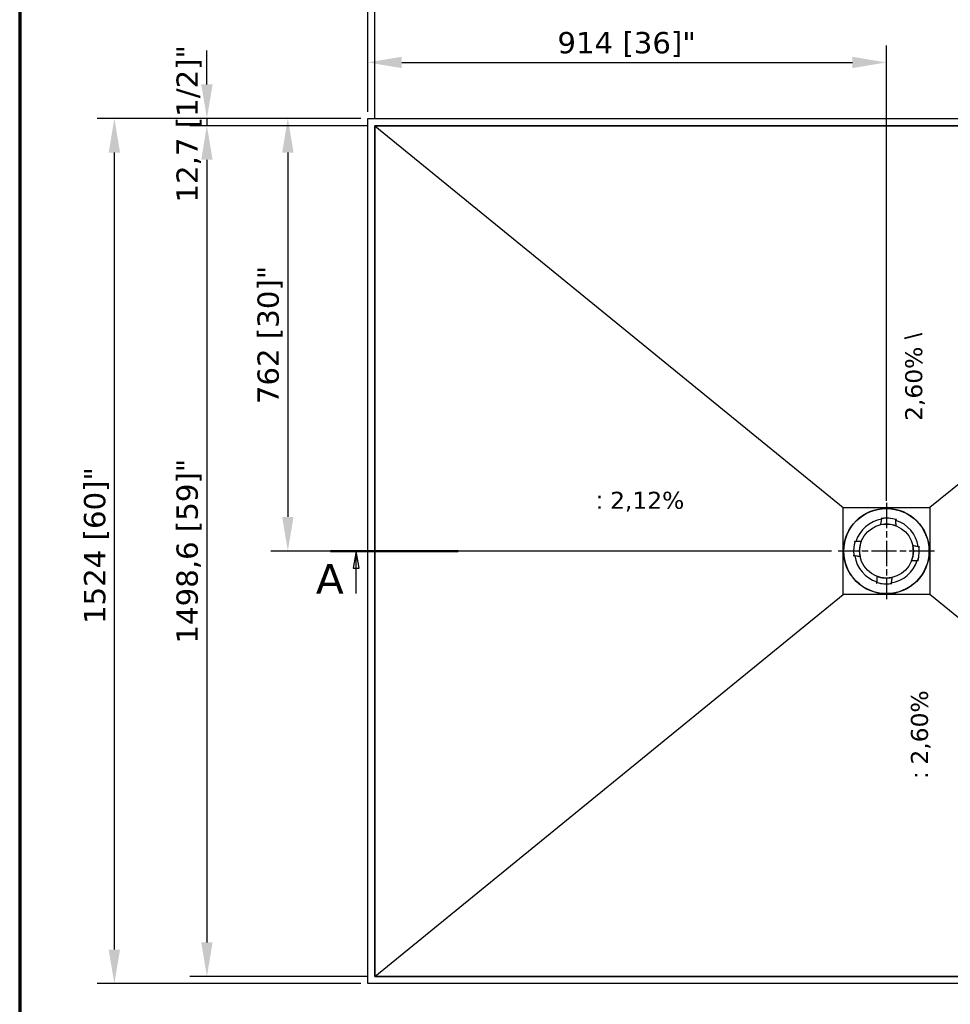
# Model space of a CAD drawing. Header units: millimetres. Extents: x -13710 to 13710, y -300 to 4365.
# Tile 5 of 16: x 300 to 1940, y 1735 to 3470. Entities that reach past the tile are written whole.
import ezdxf

# ---------------------------------------------------------------- set-up
doc = ezdxf.new("R2010")
doc.units = ezdxf.units.MM
doc.header["$LTSCALE"] = 15
doc.linetypes.add('CHAIN', pattern=[0.3543, 0.2362, -0.0295, 0.0591, -0.0295])
doc.layers.get('0').update_dxf_attribs({"lineweight": 25})
for name, color, linetype, lineweight in [('_Sichtbarkanten', 7, 'Continuous', 25), ('Bemaßung (ISO)', 7, 'Continuous', 25), ('Mittelpunktmarkierung (ISO)', 7, 'Continuous', 25), ('Rahmen (ISO)', 7, 'Continuous', 70), ('Schnittlinie (ISO)', 7, 'CHAIN', 25), ('Symbol (ISO)', 7, 'Continuous', 25)]:
    doc.layers.add(name, color=color, linetype=linetype, lineweight=lineweight)
doc.styles.add('Bezeichnungstext (DIN)', font='verdana.ttf')
doc.styles.add('Notiztext (ISO)', font='verdana.ttf')
doc.styles.add('Pfeiltext', font='verdana.ttf')
doc.dimstyles.new('wedi A-Kon_F&E', dxfattribs={"dimscale": 15, "dimtxt": 2.5, "dimasz": 4, "dimexe": 2, "dimexo": 0.8, "dimgap": 0.3, "dimtad": 1, "dimdec": 1, "dimrnd": 1e-08, "dimtxsty": 'Notiztext (ISO)', "dimcen": 0.09, "dimclrd": 7, "dimclre": 7, "dimclrt": 256, "dimadec": 0, "dimazin": 2, "dimtfac": 0.6, "dimtmove": 0, "dimatfit": 3, "dimfxl": 1, "dimtolj": 1, "dimlwd": -1, "dimlwe": -1, "dimarcsym": 0})

# ---------------------------------------------------------------- blocks, each defined once
blk = doc.blocks.new('Ränder wedi_Zeichnungsrahmen')
at = {"layer": 'Rahmen (ISO)'}
blk.add_line((20, 291), (20, 6), dxfattribs=at)
blk = doc.blocks.new('2DTransSchnitt0')
at = {"layer": 'Schnittlinie (ISO)', "linetype": 'Continuous', "lineweight": 50}
blk.add_line((56.52, 168.91), (71.52, 168.91), dxfattribs=at)
at = {"layer": 'Schnittlinie (ISO)', "linetype": 'Continuous'}
for p, q in [((59.52, 168.91), (59.17, 166.91)), ((59.52, 166.91), (59.52, 168.91)), ((59.87, 166.91), (59.52, 168.91)), ((59.17, 166.91), (59.87, 166.91)), ((59.52, 163.91), (59.52, 166.91))]:
    blk.add_line(p, q, dxfattribs=at)
at = {"layer": 'Schnittlinie (ISO)', "linetype": 'Continuous', "flags": 128}
blk.add_lwpolyline([(59.87, 166.91), (59.52, 168.91), (59.17, 166.91), (59.87, 166.91)], dxfattribs=at)
at = {"layer": 'Schnittlinie (ISO)'}
blk.add_solid([(59.87, 166.91), (59.52, 168.91), (59.17, 166.91), (59.87, 166.91)], dxfattribs=at)
at = {"layer": 'Schnittlinie (ISO)', "insert": (54.79, 163.91), "char_height": 3.5, "attachment_point": 7, "style": 'Bezeichnungstext (DIN)'}
blk.add_mtext('A', dxfattribs=at)
blk = doc.blocks.new('*D28')
at = {"layer": 'Bemaßung (ISO)', "color": 7, "transparency": 16777216}
for p, q in [((901.2, 3295.7), (436.8, 3295.7)), ((466.8, 1831.7), (466.8, 3235.7)), ((901.2, 1771.7), (436.8, 1771.7))]:
    blk.add_line(p, q, dxfattribs=at)
for points in [[(456.8, 3235.7), (476.8, 3235.7), (466.8, 3295.7)], [(456.8, 1831.7), (476.8, 1831.7), (466.8, 1771.7)]]:
    blk.add_solid(points, dxfattribs=at)
at = {"layer": 'Defpoints', "color": 0, "transparency": 16777216}
for p in [(466.8, 3295.7), (913.2, 3295.7), (913.2, 1771.7)]:
    blk.add_point(p, dxfattribs=at)
at = {"layer": 'Bemaßung (ISO)', "transparency": 16777216, "insert": (413.3, 2405.2), "char_height": 37.5, "attachment_point": 1, "rotation": 90, "style": 'Notiztext (ISO)'}
blk.add_mtext('\\A1;1524 [60]"', dxfattribs=at)
blk = doc.blocks.new('*D29')
at = {"layer": 'Bemaßung (ISO)', "color": 7, "transparency": 16777216}
for p, q in [((629.9, 3355.7), (629.9, 3415.7)), ((901.2, 3295.7), (599.9, 3295.7)), ((629.9, 3295.7), (629.9, 3283)), ((913.9, 3283), (599.9, 3283)), ((629.9, 3223), (629.9, 3163))]:
    blk.add_line(p, q, dxfattribs=at)
for points in [[(619.9, 3355.7), (639.9, 3355.7), (629.9, 3295.7)], [(619.9, 3223), (639.9, 3223), (629.9, 3283)]]:
    blk.add_solid(points, dxfattribs=at)
at = {"layer": 'Defpoints', "color": 0, "transparency": 16777216}
for p in [(913.2, 3295.7), (629.9, 3283), (925.9, 3283)]:
    blk.add_point(p, dxfattribs=at)
at = {"layer": 'Bemaßung (ISO)', "transparency": 16777216, "insert": (576.3, 3147.6), "char_height": 37.5, "attachment_point": 1, "rotation": 90, "style": 'Notiztext (ISO)'}
blk.add_mtext('\\A1;12,7 [1/2]"', dxfattribs=at)
blk = doc.blocks.new('*D30')
at = {"layer": 'Bemaßung (ISO)', "color": 7, "transparency": 16777216}
for p, q in [((913.9, 3283), (599.9, 3283)), ((629.9, 3223), (629.9, 1844.4)), ((913.9, 1784.4), (599.9, 1784.4))]:
    blk.add_line(p, q, dxfattribs=at)
for points in [[(619.9, 3223), (639.9, 3223), (629.9, 3283)], [(619.9, 1844.4), (639.9, 1844.4), (629.9, 1784.4)]]:
    blk.add_solid(points, dxfattribs=at)
at = {"layer": 'Defpoints', "color": 0, "transparency": 16777216}
for p in [(925.9, 3283), (629.9, 1784.4), (925.9, 1784.4)]:
    blk.add_point(p, dxfattribs=at)
at = {"layer": 'Bemaßung (ISO)', "transparency": 16777216, "insert": (576.3, 2370.8), "char_height": 37.5, "attachment_point": 1, "rotation": 90, "style": 'Notiztext (ISO)'}
blk.add_mtext('\\A1;1498,6 [59]"', dxfattribs=at)
blk = doc.blocks.new('*D31')
at = {"layer": 'Bemaßung (ISO)', "color": 7, "transparency": 16777216}
for p, q in [((913.2, 3307.7), (913.2, 3681.3)), ((2741.2, 3307.7), (2741.2, 3681.3)), ((973.2, 3651.3), (2681.2, 3651.3))]:
    blk.add_line(p, q, dxfattribs=at)
for points in [[(973.2, 3661.3), (973.2, 3641.3), (913.2, 3651.3)], [(2681.2, 3661.3), (2681.2, 3641.3), (2741.2, 3651.3)]]:
    blk.add_solid(points, dxfattribs=at)
at = {"layer": 'Defpoints', "color": 0, "transparency": 16777216}
for p in [(2741.2, 3651.3), (913.2, 3295.7), (2741.2, 3295.7)]:
    blk.add_point(p, dxfattribs=at)
at = {"layer": 'Bemaßung (ISO)', "transparency": 16777216, "insert": (1690.2, 3704.9), "char_height": 37.5, "attachment_point": 1, "style": 'Notiztext (ISO)'}
blk.add_mtext('\\A1;1828 [72]"', dxfattribs=at)
blk = doc.blocks.new('*D32')
at = {"layer": 'Bemaßung (ISO)', "color": 7, "transparency": 16777216}
for p, q in [((913.2, 3307.7), (913.2, 3543.3)), ((926, 3295), (926, 3543.3)), ((853.2, 3513.3), (793.2, 3513.3)), ((913.2, 3513.3), (926, 3513.3)), ((986, 3513.3), (1046, 3513.3))]:
    blk.add_line(p, q, dxfattribs=at)
for points in [[(853.2, 3523.3), (853.2, 3503.3), (913.2, 3513.3)], [(986, 3523.3), (986, 3503.3), (926, 3513.3)]]:
    blk.add_solid(points, dxfattribs=at)
at = {"layer": 'Defpoints', "color": 0, "transparency": 16777216}
for p in [(926, 3513.3), (913.2, 3295.7), (926, 3283)]:
    blk.add_point(p, dxfattribs=at)
at = {"layer": 'Bemaßung (ISO)', "transparency": 16777216, "insert": (777.8, 3566.9), "char_height": 37.5, "attachment_point": 1, "style": 'Notiztext (ISO)'}
blk.add_mtext('\\A1;12,7 [1/2]"', dxfattribs=at)
blk = doc.blocks.new('*D33')
at = {"layer": 'Bemaßung (ISO)', "color": 7, "transparency": 16777216}
for p, q in [((925.9, 3295), (925.9, 3543.3)), ((2728.5, 3295), (2728.5, 3543.3)), ((2668.5, 3513.3), (985.9, 3513.3))]:
    blk.add_line(p, q, dxfattribs=at)
for points in [[(985.9, 3523.3), (985.9, 3503.3), (925.9, 3513.3)], [(2668.5, 3523.3), (2668.5, 3503.3), (2728.5, 3513.3)]]:
    blk.add_solid(points, dxfattribs=at)
at = {"layer": 'Defpoints', "color": 0, "transparency": 16777216}
for p in [(925.9, 3513.3), (925.9, 3283), (2728.5, 3283)]:
    blk.add_point(p, dxfattribs=at)
at = {"layer": 'Bemaßung (ISO)', "transparency": 16777216, "insert": (1664.4, 3566.9), "char_height": 37.5, "attachment_point": 1, "style": 'Notiztext (ISO)'}
blk.add_mtext('\\A1;1802,6 [71]"', dxfattribs=at)
blk = doc.blocks.new('*D38')
at = {"layer": 'Bemaßung (ISO)', "color": 7, "transparency": 16777216}
for p, q in [((901.2, 3295.7), (742.5, 3295.7)), ((772.5, 3235.7), (772.5, 2593.7)), ((1730.2, 2533.7), (742.5, 2533.7))]:
    blk.add_line(p, q, dxfattribs=at)
for points in [[(762.5, 3235.7), (782.5, 3235.7), (772.5, 3295.7)], [(762.5, 2593.7), (782.5, 2593.7), (772.5, 2533.7)]]:
    blk.add_solid(points, dxfattribs=at)
at = {"layer": 'Defpoints', "color": 0, "transparency": 16777216}
for p in [(913.2, 3295.7), (772.5, 2533.7), (1742.2, 2533.7)]:
    blk.add_point(p, dxfattribs=at)
at = {"layer": 'Bemaßung (ISO)', "transparency": 16777216, "insert": (719, 2792.5), "char_height": 37.5, "attachment_point": 1, "rotation": 90, "style": 'Notiztext (ISO)'}
blk.add_mtext('\\A1;762 [30]"', dxfattribs=at)
blk = doc.blocks.new('*D39')
at = {"layer": 'Bemaßung (ISO)', "color": 7, "transparency": 16777216}
for p, q in [((913.2, 3307.7), (913.2, 3424.4)), ((1827.2, 2622.2), (1827.2, 3424.4)), ((973.2, 3394.4), (1767.2, 3394.4))]:
    blk.add_line(p, q, dxfattribs=at)
for points in [[(973.2, 3404.4), (973.2, 3384.4), (913.2, 3394.4)], [(1767.2, 3404.4), (1767.2, 3384.4), (1827.2, 3394.4)]]:
    blk.add_solid(points, dxfattribs=at)
at = {"layer": 'Defpoints', "color": 0, "transparency": 16777216}
for p in [(1827.2, 3394.4), (913.2, 3295.7), (1827.2, 2610.2)]:
    blk.add_point(p, dxfattribs=at)
at = {"layer": 'Bemaßung (ISO)', "transparency": 16777216, "insert": (1247.5, 3448), "char_height": 37.5, "attachment_point": 1, "style": 'Notiztext (ISO)'}
blk.add_mtext('\\A1;914 [36]"', dxfattribs=at)

msp = doc.modelspace()

# ---------------------------------------------------------------- linework, layer by layer
at = {"layer": '_Sichtbarkanten'}
for p, q in [((913.24, 3295.7), (2741.24, 3295.7)), ((913.24, 1771.7), (913.24, 3295.7)), ((2728.54, 3283), (925.94, 3283)), ((925.94, 3283), (925.94, 1784.4)), ((925.95, 3282.99), (2728.53, 3282.99)), ((925.95, 1784.42), (925.95, 3282.99)), ((925.95, 3282.99), (1750.75, 2610.19)), ((2728.53, 3282.99), (1903.73, 2610.19)), ((1750.75, 2610.19), (1903.73, 2610.19)), ((1750.75, 2457.22), (1750.75, 2610.19)), ((1903.73, 2610.19), (1903.73, 2457.22)), ((1818.99, 2591.97), (1818.96, 2592.19)), ((1819.13, 2590.98), (1818.99, 2591.97)), ((1819.13, 2590.98), (1819.13, 2590.98)), ((1819.13, 2590.96), (1819.14, 2590.89)), ((1844.09, 2589.02), (1844.07, 2588.96)), ((1844.39, 2589.99), (1844.1, 2589.04)), ((1844.1, 2589.04), (1844.1, 2589.04)), ((1844.46, 2590.21), (1844.39, 2589.99)), ((1817.37, 2580.17), (1817.37, 2580.18)), ((1844.17, 2578.09), (1844.17, 2578.1)), ((1770.73, 2550.92), (1770.95, 2550.85)), ((1770.95, 2550.85), (1771.91, 2550.56)), ((1771.91, 2550.56), (1771.91, 2550.56)), ((1771.92, 2550.55), (1771.99, 2550.53)), ((1782.86, 2550.63), (1782.85, 2550.63)), ((1873.71, 2543.57), (1873.72, 2543.58)), ((1884.5, 2541.81), (1884.43, 2541.8)), ((1884.52, 2541.81), (1885.51, 2541.95)), ((1884.52, 2541.81), (1884.52, 2541.81)), ((1885.51, 2541.95), (1885.73, 2541.98)), ((1768.98, 2525.45), (1768.75, 2525.42)), ((1769.97, 2525.59), (1768.98, 2525.45)), ((1769.97, 2525.59), (1769.97, 2525.59)), ((1769.98, 2525.59), (1770.05, 2525.6)), ((1780.77, 2523.83), (1780.77, 2523.83)), ((1871.63, 2516.77), (1871.64, 2516.77)), ((1882.56, 2516.85), (1882.5, 2516.87)), ((1882.58, 2516.85), (1882.58, 2516.85)), ((1883.53, 2516.56), (1882.58, 2516.85)), ((1883.75, 2516.49), (1883.53, 2516.56)), ((1810.31, 2489.32), (1810.31, 2489.31)), ((1837.11, 2487.23), (1837.12, 2487.23)), ((1810.03, 2477.19), (1810.1, 2477.41)), ((1810.1, 2477.41), (1810.39, 2478.37)), ((1810.39, 2478.38), (1810.41, 2478.45)), ((1810.39, 2478.37), (1810.39, 2478.37)), ((1835.35, 2476.44), (1835.34, 2476.51)), ((1835.35, 2476.43), (1835.35, 2476.43)), ((1835.35, 2476.43), (1835.49, 2475.44)), ((1835.49, 2475.44), (1835.52, 2475.21)), ((925.95, 1784.42), (1750.75, 2457.22)), ((1903.73, 2457.22), (1750.75, 2457.22)), ((2728.53, 1784.42), (1903.73, 2457.22)), ((2741.24, 1771.7), (913.24, 1771.7)), ((925.94, 1784.4), (2728.54, 1784.4)), ((2728.53, 1784.42), (925.95, 1784.42))]:
    msp.add_line(p, q, dxfattribs=at)
for radius in [75.5, 74.98, 47.5]:
    msp.add_circle((1827.24, 2533.7), radius, dxfattribs=at)
for radius, start, end in [(56.5, 98.4604, 162.65879), (57.85, 73.05959, 98.05959), (57.84, 73.53887, 97.58032), (56.5, 8.4604, 72.65879), (47.51, 69.1244, 101.99479), (57.85, 163.05959, 188.05959), (57.84, 163.53904, 187.58015), (47.51, 159.1244, 191.99479), (47.51, 339.1244, 11.99479), (57.85, 343.05959, 8.05959), (57.84, 343.53904, 7.58015), (56.5, 188.4604, 252.65879), (56.5, 278.4604, 342.65879), (47.51, 249.1244, 281.99479), (57.85, 253.05959, 278.05959), (57.84, 253.53904, 277.58015)]:
    msp.add_arc((1827.24, 2533.7), radius, start, end, dxfattribs=at)
for centre, major_axis, start_param, end_param in [((1819.06, 2590.38), (0.086, 0.518), 4.7614689, 6.2676717), ((1844.08, 2588.43), (0.005, -0.525), 3.1571461, 4.6633099), ((1772.51, 2550.54), (0.525, 0.005), 3.1571669, 4.6633099), ((1883.91, 2541.89), (0.518, -0.086), 4.7614689, 6.2676616), ((1770.57, 2525.52), (0.518, -0.086), 1.6198762, 3.1260566), ((1881.97, 2516.87), (0.525, 0.005), 0.0155746, 1.5217173), ((1810.41, 2478.97), (0.005, -0.525), 0.0155742, 1.5217173), ((1835.43, 2477.03), (0.086, 0.518), 1.6198762, 3.1260689)]:
    msp.add_ellipse(centre, major_axis=major_axis, ratio=0.0050031, start_param=start_param, end_param=end_param, dxfattribs=at)
for points in [[(1817.37, 2580.18), (1817.53, 2581.14), (1817.87, 2583.18), (1818.43, 2586.57), (1818.85, 2589.08), (1819.06, 2590.4)], [(1873.72, 2543.58), (1874.68, 2543.42), (1876.72, 2543.08), (1880.11, 2542.52), (1882.62, 2542.1), (1883.94, 2541.88)], [(1780.77, 2523.83), (1779.8, 2523.99), (1777.76, 2524.33), (1774.38, 2524.89), (1771.86, 2525.31), (1770.54, 2525.52)], [(1837.12, 2487.23), (1836.96, 2486.26), (1836.62, 2484.22), (1836.06, 2480.84), (1835.64, 2478.32), (1835.42, 2477)]]:
    msp.add_open_spline(points, degree=3, dxfattribs=at)
for points, knots in [([(1819.13, 2590.96), (1819.13, 2590.96), (1819.14, 2590.96), (1819.15, 2590.96), (1819.16, 2590.97), (1819.2, 2590.97), (1819.23, 2590.98), (1819.32, 2590.99), (1819.37, 2591), (1819.45, 2591.01), (1819.48, 2591.02), (1819.55, 2591.03), (1819.58, 2591.03), (1819.61, 2591.03)], [-0.076634, -0.076634, -0.076634, -0.076634, -0.06673879, -0.06673879, -0.056338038, -0.056338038, -0.038045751, -0.038045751, -0.019786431, -0.019786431, -0.009644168, -0.009644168, -0.000001, -0.000001, -0.000001, -0.000001]), ([(1819.14, 2590.89), (1819.14, 2590.89), (1819.14, 2590.89), (1819.14, 2590.89), (1819.14, 2590.89), (1819.14, 2590.89)], [-0.0024546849, -0.0024546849, -0.0024546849, -0.0024546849, -0.0012389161, -0.0012389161, 0, 0, 0, 0]), ([(1819.14, 2590.89), (1819.15, 2590.89), (1819.15, 2590.89), (1819.16, 2590.88), (1819.17, 2590.87), (1819.2, 2590.85), (1819.23, 2590.82), (1819.31, 2590.75), (1819.36, 2590.71), (1819.47, 2590.6), (1819.53, 2590.54), (1819.6, 2590.48), (1819.6, 2590.48), (1819.6, 2590.47)], [0.000013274, 0.000013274, 0.000013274, 0.000013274, 0.008341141, 0.008341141, 0.017229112, 0.017229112, 0.036430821, 0.036430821, 0.059208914, 0.059208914, 0.085826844, 0.085826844, 0.086205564, 0.086205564, 0.086205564, 0.086205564]), ([(1843.56, 2588.61), (1843.56, 2588.62), (1843.56, 2588.62), (1843.63, 2588.67), (1843.71, 2588.72), (1843.83, 2588.81), (1843.89, 2588.84), (1843.97, 2588.9), (1844.01, 2588.92), (1844.04, 2588.94), (1844.05, 2588.95), (1844.07, 2588.96), (1844.07, 2588.96), (1844.07, 2588.96)], [-0.000381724, -0.000381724, -0.000381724, -0.000381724, 0, 0, 0.026828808, 0.026828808, 0.049787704, 0.049787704, 0.069141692, 0.069141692, 0.078100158, 0.078100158, 0.086492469, 0.086492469, 0.086492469, 0.086492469]), ([(1843.63, 2589.17), (1843.66, 2589.16), (1843.69, 2589.15), (1843.76, 2589.13), (1843.79, 2589.12), (1843.87, 2589.1), (1843.92, 2589.08), (1844, 2589.06), (1844.03, 2589.04), (1844.07, 2589.03), (1844.08, 2589.03), (1844.09, 2589.02), (1844.09, 2589.02), (1844.09, 2589.02)], [-0.076650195, -0.076650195, -0.076650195, -0.076650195, -0.066953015, -0.066953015, -0.056752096, -0.056752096, -0.038484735, -0.038484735, -0.020190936, -0.020190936, -0.009844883, -0.009844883, 0, 0, 0, 0]), ([(1844.07, 2588.96), (1844.07, 2588.96), (1844.07, 2588.96), (1844.07, 2588.96), (1844.07, 2588.96), (1844.07, 2588.96)], [-0.0025081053, -0.0025081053, -0.0025081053, -0.0025081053, -0.001265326, -0.001265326, -0.0000514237, -0.0000514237, -0.0000514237, -0.0000514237]), ([(1771.77, 2550.09), (1771.78, 2550.12), (1771.79, 2550.15), (1771.81, 2550.22), (1771.82, 2550.25), (1771.85, 2550.33), (1771.86, 2550.38), (1771.89, 2550.46), (1771.9, 2550.49), (1771.91, 2550.53), (1771.91, 2550.54), (1771.92, 2550.55), (1771.92, 2550.55), (1771.92, 2550.55)], [-0.075999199, -0.075999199, -0.075999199, -0.075999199, -0.066131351, -0.066131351, -0.055795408, -0.055795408, -0.037782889, -0.037782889, -0.01981545, -0.01981545, -0.009674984, -0.009674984, 0, 0, 0, 0]), ([(1771.99, 2550.53), (1771.99, 2550.53), (1771.99, 2550.53), (1771.99, 2550.53), (1771.99, 2550.53), (1771.99, 2550.53)], [-0.002286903, -0.002286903, -0.002286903, -0.002286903, -0.0011529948, -0.0011529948, -0.0000457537, -0.0000457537, -0.0000457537, -0.0000457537]), ([(1772.34, 2550.04), (1772.34, 2550.04), (1772.33, 2550.04), (1772.28, 2550.11), (1772.23, 2550.18), (1772.14, 2550.3), (1772.11, 2550.35), (1772.05, 2550.44), (1772.02, 2550.47), (1772, 2550.51), (1772, 2550.51), (1771.99, 2550.53), (1771.99, 2550.53), (1771.99, 2550.53)], [-0.000376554, -0.000376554, -0.000376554, -0.000376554, 0, 0, 0.025707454, 0.025707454, 0.048259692, 0.048259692, 0.067659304, 0.067659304, 0.076655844, 0.076655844, 0.085096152, 0.085096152, 0.085096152, 0.085096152]), ([(1884.43, 2541.8), (1884.43, 2541.8), (1884.43, 2541.79), (1884.42, 2541.78), (1884.41, 2541.78), (1884.39, 2541.75), (1884.36, 2541.72), (1884.29, 2541.64), (1884.24, 2541.6), (1884.14, 2541.49), (1884.08, 2541.43), (1884.01, 2541.37), (1884.01, 2541.37), (1884.01, 2541.37)], [0.000009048, 0.000009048, 0.000009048, 0.000009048, 0.008391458, 0.008391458, 0.017324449, 0.017324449, 0.036587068, 0.036587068, 0.05897971, 0.05897971, 0.08450589, 0.08450589, 0.08487978, 0.08487978, 0.08487978, 0.08487978]), ([(1884.43, 2541.8), (1884.43, 2541.8), (1884.43, 2541.8), (1884.43, 2541.8), (1884.43, 2541.8), (1884.43, 2541.8)], [-0.0022386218, -0.0022386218, -0.0022386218, -0.0022386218, -0.0011303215, -0.0011303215, 0, 0, 0, 0]), ([(1884.5, 2541.81), (1884.5, 2541.81), (1884.5, 2541.81), (1884.5, 2541.79), (1884.51, 2541.78), (1884.51, 2541.75), (1884.52, 2541.72), (1884.53, 2541.63), (1884.54, 2541.58), (1884.55, 2541.5), (1884.56, 2541.46), (1884.57, 2541.4), (1884.57, 2541.36), (1884.57, 2541.33)], [-0.076023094, -0.076023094, -0.076023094, -0.076023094, -0.066379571, -0.066379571, -0.056273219, -0.056273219, -0.038303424, -0.038303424, -0.020284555, -0.020284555, -0.009907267, -0.009907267, -0.000001, -0.000001, -0.000001, -0.000001]), ([(1769.98, 2525.59), (1769.98, 2525.59), (1769.98, 2525.6), (1769.98, 2525.61), (1769.98, 2525.62), (1769.97, 2525.65), (1769.96, 2525.69), (1769.95, 2525.77), (1769.94, 2525.82), (1769.93, 2525.91), (1769.93, 2525.94), (1769.92, 2526.01), (1769.91, 2526.04), (1769.91, 2526.07)], [-0.076023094, -0.076023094, -0.076023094, -0.076023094, -0.066379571, -0.066379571, -0.056273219, -0.056273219, -0.038303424, -0.038303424, -0.020284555, -0.020284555, -0.009907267, -0.009907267, -0.000001, -0.000001, -0.000001, -0.000001]), ([(1770.05, 2525.6), (1770.05, 2525.61), (1770.05, 2525.61), (1770.06, 2525.62), (1770.07, 2525.63), (1770.1, 2525.66), (1770.12, 2525.69), (1770.2, 2525.76), (1770.24, 2525.81), (1770.35, 2525.91), (1770.41, 2525.97), (1770.47, 2526.03), (1770.47, 2526.03), (1770.47, 2526.03)], [0.000009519, 0.000009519, 0.000009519, 0.000009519, 0.008391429, 0.008391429, 0.017324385, 0.017324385, 0.036586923, 0.036586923, 0.058979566, 0.058979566, 0.084505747, 0.084505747, 0.084879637, 0.084879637, 0.084879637, 0.084879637]), ([(1770.05, 2525.6), (1770.05, 2525.6), (1770.05, 2525.6), (1770.05, 2525.6), (1770.05, 2525.6), (1770.05, 2525.6)], [-0.0022392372, -0.0022392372, -0.0022392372, -0.0022392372, -0.0011303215, -0.0011303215, 0, 0, 0, 0]), ([(1882.15, 2517.36), (1882.15, 2517.36), (1882.15, 2517.36), (1882.2, 2517.29), (1882.25, 2517.22), (1882.34, 2517.1), (1882.38, 2517.05), (1882.44, 2516.96), (1882.46, 2516.93), (1882.48, 2516.9), (1882.49, 2516.89), (1882.5, 2516.88), (1882.5, 2516.87), (1882.5, 2516.87)], [-0.000376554, -0.000376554, -0.000376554, -0.000376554, 0, 0, 0.025707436, 0.025707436, 0.048259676, 0.048259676, 0.067659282, 0.067659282, 0.076655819, 0.076655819, 0.085096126, 0.085096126, 0.085096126, 0.085096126]), ([(1882.5, 2516.87), (1882.5, 2516.87), (1882.5, 2516.87), (1882.5, 2516.87), (1882.5, 2516.87), (1882.5, 2516.87)], [-0.0022869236, -0.0022869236, -0.0022869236, -0.0022869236, -0.0011529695, -0.0011529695, -0.0000457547, -0.0000457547, -0.0000457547, -0.0000457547]), ([(1882.71, 2517.31), (1882.7, 2517.28), (1882.69, 2517.25), (1882.67, 2517.19), (1882.66, 2517.15), (1882.64, 2517.07), (1882.62, 2517.02), (1882.6, 2516.94), (1882.58, 2516.91), (1882.57, 2516.88), (1882.57, 2516.87), (1882.56, 2516.85), (1882.56, 2516.85), (1882.56, 2516.85)], [-0.075999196, -0.075999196, -0.075999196, -0.075999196, -0.066127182, -0.066127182, -0.055786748, -0.055786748, -0.037774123, -0.037774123, -0.019807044, -0.019807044, -0.009670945, -0.009670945, 0, 0, 0, 0]), ([(1810.85, 2478.23), (1810.82, 2478.24), (1810.79, 2478.25), (1810.73, 2478.27), (1810.69, 2478.28), (1810.61, 2478.31), (1810.56, 2478.32), (1810.48, 2478.35), (1810.45, 2478.36), (1810.41, 2478.37), (1810.41, 2478.37), (1810.39, 2478.38), (1810.39, 2478.38), (1810.39, 2478.38)], [-0.07599917, -0.07599917, -0.07599917, -0.07599917, -0.066095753, -0.066095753, -0.055721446, -0.055721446, -0.037708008, -0.037708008, -0.019743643, -0.019743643, -0.009640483, -0.009640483, 0, 0, 0, 0]), ([(1810.9, 2478.8), (1810.9, 2478.8), (1810.9, 2478.8), (1810.83, 2478.74), (1810.76, 2478.69), (1810.64, 2478.6), (1810.59, 2478.57), (1810.5, 2478.51), (1810.47, 2478.48), (1810.44, 2478.46), (1810.43, 2478.46), (1810.42, 2478.45), (1810.41, 2478.45), (1810.41, 2478.45)], [-0.000376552, -0.000376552, -0.000376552, -0.000376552, 0, 0, 0.025707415, 0.025707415, 0.048259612, 0.048259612, 0.06765919, 0.06765919, 0.076655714, 0.076655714, 0.085096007, 0.085096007, 0.085096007, 0.085096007]), ([(1810.41, 2478.45), (1810.41, 2478.45), (1810.41, 2478.45), (1810.41, 2478.45), (1810.41, 2478.45), (1810.41, 2478.45)], [-0.0022869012, -0.0022869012, -0.0022869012, -0.0022869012, -0.0011530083, -0.0011530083, -0.0000457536, -0.0000457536, -0.0000457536, -0.0000457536]), ([(1835.35, 2476.44), (1835.35, 2476.44), (1835.35, 2476.44), (1835.33, 2476.44), (1835.32, 2476.44), (1835.29, 2476.43), (1835.25, 2476.42), (1835.17, 2476.41), (1835.12, 2476.4), (1835.03, 2476.39), (1835, 2476.39), (1834.94, 2476.38), (1834.9, 2476.37), (1834.87, 2476.37)], [-0.076023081, -0.076023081, -0.076023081, -0.076023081, -0.066351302, -0.066351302, -0.056214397, -0.056214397, -0.038242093, -0.038242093, -0.020223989, -0.020223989, -0.009878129, -0.009878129, -0.000001, -0.000001, -0.000001, -0.000001]), ([(1835.34, 2476.51), (1835.34, 2476.51), (1835.33, 2476.51), (1835.32, 2476.52), (1835.32, 2476.53), (1835.29, 2476.56), (1835.26, 2476.58), (1835.18, 2476.66), (1835.14, 2476.7), (1835.03, 2476.81), (1834.97, 2476.87), (1834.91, 2476.93), (1834.91, 2476.93), (1834.91, 2476.93)], [0.000009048, 0.000009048, 0.000009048, 0.000009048, 0.008391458, 0.008391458, 0.017324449, 0.017324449, 0.036587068, 0.036587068, 0.05897971, 0.05897971, 0.084505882, 0.084505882, 0.084879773, 0.084879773, 0.084879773, 0.084879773]), ([(1835.34, 2476.51), (1835.34, 2476.51), (1835.34, 2476.51), (1835.34, 2476.51), (1835.34, 2476.51), (1835.34, 2476.51)], [-0.0022386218, -0.0022386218, -0.0022386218, -0.0022386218, -0.0011303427, -0.0011303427, 0, 0, 0, 0])]:
    msp.add_open_spline(points, degree=3, knots=knots, dxfattribs=at)
for points in [[(1844.17, 2578.1), (1844.13, 2582.79), (1844.07, 2588.46)], [(1782.85, 2550.63), (1778.15, 2550.59), (1772.49, 2550.53)], [(1871.64, 2516.77), (1876.33, 2516.82), (1882, 2516.87)], [(1810.31, 2489.31), (1810.36, 2484.61), (1810.41, 2478.95)]]:
    msp.add_rational_spline(points, [1.21561557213, 1.13881668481, 1.05643602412], degree=2, dxfattribs=at)
at = {"layer": 'Mittelpunktmarkierung (ISO)', "linetype": 'CHAIN', "ltscale": 12.593609}
for p, q in [((1827.24, 2618.7), (1827.24, 2448.7)), ((1912.24, 2533.7), (1742.24, 2533.7))]:
    msp.add_line(p, q, dxfattribs=at)

# ---------------------------------------------------------------- block references
at = {"xscale": 15, "yscale": 15, "zscale": 15}
msp.add_blockref('Ränder wedi_Zeichnungsrahmen', (0, 0), dxfattribs=at)
at = {"layer": 'Schnittlinie (ISO)', "xscale": 15, "yscale": 15, "zscale": 15}
msp.add_blockref('2DTransSchnitt0', (0, 0), dxfattribs=at)

# ---------------------------------------------------------------- texts
at = {"layer": 'Symbol (ISO)', "char_height": 30, "attachment_point": 1, "rotation": 90, "style": 'Pfeiltext'}
for s, insert, width in [('\\fVerdana|b0|i0;\\H30.0000;2,60% \\fAIGDT|b0|i0;\\H30.0000;\\\\', (1860.33, 2763.02), 259.9982), ('\\fAIGDT|b0|i0;\\H30.0000;:\\fVerdana|b0|i0;\\H30.0000; 2,60%', (1870.43, 2133.38), 210.1056)]:
    msp.add_mtext(s, dxfattribs=dict(at, insert=insert, width=width))
at = {"layer": 'Symbol (ISO)', "insert": (1316.17, 2638.12), "char_height": 30, "width": 262.2671, "attachment_point": 1, "style": 'Pfeiltext'}
msp.add_mtext('\\fAIGDT|b0|i0;\\H30.0000;:\\fVerdana|b0|i0;\\H30.0000; 2,12%', dxfattribs=at)

# ---------------------------------------------------------------- dimensions: what is measured, and where the dimension line sits
at = {"layer": 'Bemaßung (ISO)', "color": 7}
for base, p1, p2, angle, override, picture, middle in [((2741.24, 3651.31), (913.24, 3295.7), (2741.24, 3295.7), 180, {"dimgap": 0.3, "dimdec": 1, "dimtol": 0, "dimlim": 0, "dimtp": 0, "dimtm": 0, "dimtdec": 2, "dimtofl": 0, "dimatfit": 1}, '*D31', (1827.24, 3651.31)), ((925.94, 3513.32), (2728.54, 3283), (925.94, 3283), 180, {"dimgap": 0.3, "dimdec": 1, "dimtol": 0, "dimlim": 0, "dimtp": 0, "dimtm": 0, "dimtdec": 2, "dimtofl": 0, "dimatfit": 1}, '*D33', (1827.24, 3513.32)), ((629.89, 3283), (913.24, 3295.7), (925.94, 3283), 270, {"dimgap": 0.3, "dimdec": 1, "dimtol": 0, "dimlim": 0, "dimtp": 0, "dimtm": 0, "dimtdec": 2, "dimtofl": 1, "dimatfit": 1}, '*D29', (629.89, 3289.35)), ((466.82, 3295.7), (913.24, 1771.7), (913.24, 3295.7), 90, {"dimgap": 0.3, "dimdec": 1, "dimtol": 0, "dimlim": 0, "dimtp": 0, "dimtm": 0, "dimtdec": 2, "dimtofl": 0, "dimatfit": 1}, '*D28', (466.82, 2542.31)), ((772.54, 2533.7), (913.24, 3295.7), (1742.24, 2533.7), 270, {"dimgap": 0.3, "dimdec": 1, "dimtol": 0, "dimlim": 0, "dimtp": 0, "dimtm": 0, "dimtdec": 2, "dimtofl": 0, "dimatfit": 1}, '*D38', (772.54, 2914.7)), ((629.89, 1784.4), (925.94, 3283), (925.94, 1784.4), 90, {"dimgap": 0.3, "dimdec": 1, "dimtol": 0, "dimlim": 0, "dimtp": 0, "dimtm": 0, "dimtdec": 2, "dimtofl": 0, "dimatfit": 1}, '*D30', (629.89, 2533.7))]:
    dim = msp.add_linear_dim(base=base, p1=p1, p2=p2, angle=angle, text='<>"', dimstyle='wedi A-Kon_F&E', override=override, dxfattribs=at)
    dim.commit()
    dim.dimension.update_dxf_attribs({"geometry": picture, "text_midpoint": middle, "dimtype": 160})
for base, p2, override, picture, middle in [((925.95, 3513.32), (925.95, 3282.99), {"dimgap": 0.3, "dimdec": 1, "dimtol": 0, "dimlim": 0, "dimtp": 0, "dimtm": 0, "dimtdec": 2, "dimtofl": 1, "dimatfit": 1}, '*D32', (919.6, 3513.32)), ((1827.24, 3394.45), (1827.24, 2610.19), {"dimgap": 0.3, "dimdec": 1, "dimtol": 0, "dimlim": 0, "dimtp": 0, "dimtm": 0, "dimtdec": 2, "dimtofl": 0, "dimatfit": 1}, '*D39', (1370.24, 3394.45))]:
    dim = msp.add_linear_dim(base=base, p1=(913.24, 3295.7), p2=p2, text='<>"', dimstyle='wedi A-Kon_F&E', override=override, dxfattribs=at)
    dim.commit()
    dim.dimension.update_dxf_attribs({"geometry": picture, "text_midpoint": middle, "dimtype": 160})

doc.saveas('drawing.dxf')
